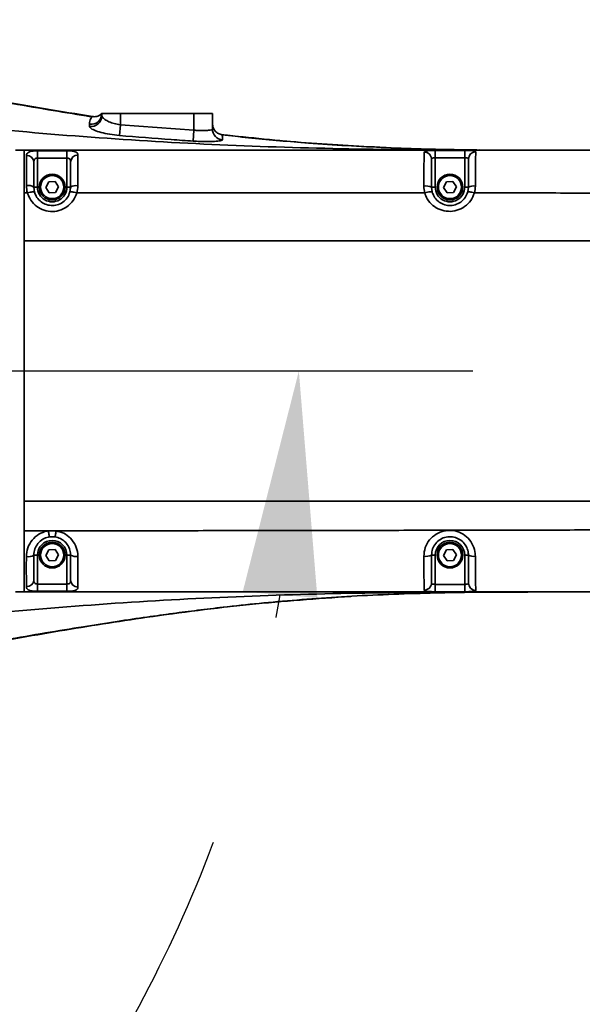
# Model space of a CAD drawing. Header units: millimetres. Extents: x -8713 to 3261, y -18743 to -8704.
# Tile 83 of 133: x -3633 to -3481, y -11390 to -11123. Entities that reach past the tile are written whole.
import ezdxf

# ---------------------------------------------------------------- set-up
doc = ezdxf.new("R2010")
doc.units = ezdxf.units.MM
doc.header["$LTSCALE"] = 10
doc.header["$PDSIZE"] = -1
doc.linetypes.add('CENTER', pattern=[50.8, 31.75, -6.35, 6.35, -6.35])
doc.layers.get('Defpoints').update_dxf_attribs({"true_color": 0x5e5e5e})
doc.layers.add('2细线层', color=4, linetype='Continuous', lineweight=13)
doc.layers.add('中心线层', color=1, linetype='CENTER')
doc.layers.add('细实线层', color=7, linetype='Continuous')
doc.dimstyles.new('ISO-25', dxfattribs={"dimscale": 20, "dimtxt": 4, "dimasz": 3.05, "dimexe": 3, "dimexo": 0.625, "dimtad": 1, "dimdec": 0, "dimtxsty": 'Standard', "dimcen": 2.5, "dimclrd": 1, "dimclre": 1, "dimclrt": 4, "dimadec": 1, "dimazin": 2, "dimtfac": 1, "dimtdec": 0, "dimtmove": 0, "dimatfit": 0, "dimfxl": 1, "dimarcsym": 0})

# ---------------------------------------------------------------- blocks, each defined once
blk = doc.blocks.new('*U215')
at = {"color": 0, "linetype": 'CENTER', "transparency": 16777216}
blk.add_line((844.98, 0), (-245.8, 0), dxfattribs=at)
blk = doc.blocks.new('*D241')
at = {"color": 1, "lineweight": -2, "transparency": 16777216}
for p, q in [((-4065.11, -11263.62), (-4065.11, -10988.49)), ((-3154.11, -11150.51), (-3154.11, -10988.49)), ((-4004.11, -11048.49), (-3215.11, -11048.49))]:
    blk.add_line(p, q, dxfattribs=at)
at = {"color": 1, "lineweight": 20, "transparency": 16777216}
for points in [[(-4004.11, -11038.33), (-4004.11, -11058.66), (-4065.11, -11048.49)], [(-3215.11, -11038.33), (-3215.11, -11058.66), (-3154.11, -11048.49)]]:
    blk.add_solid(points, dxfattribs=at)
at = {"layer": 'Defpoints', "color": 0, "lineweight": 20, "transparency": 16777216}
for p in [(-3154.11, -11048.49), (-3154.11, -11163.01), (-4065.11, -11276.12)]:
    blk.add_point(p, dxfattribs=at)
at = {"color": 4, "transparency": 16777216, "insert": (-3609.61, -10995.99), "char_height": 80, "attachment_point": 5}
blk.add_mtext('{\\fSimHei|b0|i0|c134|p49;911}', dxfattribs=at)
blk = doc.blocks.new('*D248')
at = {"layer": 'Defpoints', "color": 0, "lineweight": 20, "transparency": 16777216}
for p in [(-4093.15, -11218.36), (-3002.37, -11218.36), (-3897.69, -11358.84), (-3704.6, -11510.99), (-3739.5, -12256)]:
    blk.add_point(p, dxfattribs=at)
at = {"layer": '中心线层', "color": 1, "lineweight": -2, "transparency": 16777216}
blk.add_arc((-3922.46, -11218.36), 364.82, 289.5913, 350.4087, dxfattribs=at)
at = {"layer": '中心线层', "color": 1, "lineweight": 20, "transparency": 16777216}
for points in [[(-3572.87, -11278.3), (-3552.61, -11280), (-3557.64, -11218.36)], [(-3797.53, -11571.89), (-3802.73, -11552.23), (-3859.11, -11577.64)]]:
    blk.add_solid(points, dxfattribs=at)
at = {"layer": '中心线层', "color": 4, "lineweight": 20, "transparency": 16777216, "insert": (-3683.55, -11418.83), "char_height": 80, "attachment_point": 5, "rotation": 50}
blk.add_mtext('80°', dxfattribs=at)
blk = doc.blocks.new('*D249')
at = {"layer": 'Defpoints', "color": 0, "linetype": 'ByBlock', "lineweight": 20, "transparency": 16777216}
for p in [(-4065.11, -11300.72), (-4065.11, -12080.72), (-4065.11, -12168.36), (-3637, -12296.53), (-3798.33, -12901.32)]:
    blk.add_point(p, dxfattribs=at)
at = {"layer": '中心线层', "color": 1, "linetype": 'ByBlock', "lineweight": -2, "transparency": 16777216}
blk.add_arc((-4065.11, -12168.36), 446.88, 297.8271, 82.1729, dxfattribs=at)
at = {"layer": '中心线层', "color": 1, "linetype": 'ByBlock', "lineweight": 20, "transparency": 16777216}
for points in [[(-4004.94, -11735.79), (-4003.55, -11715.51), (-4065.11, -11721.49)], [(-3852.38, -12572.86), (-3860.62, -12554.27), (-3912.27, -12588.29)]]:
    blk.add_solid(points, dxfattribs=at)
at = {"layer": '中心线层', "color": 4, "linetype": 'ByBlock', "lineweight": 20, "transparency": 16777216, "insert": (-3572.87, -12081.57), "char_height": 80, "attachment_point": 5, "rotation": 280}
blk.add_mtext('160°', dxfattribs=at)
blk = doc.blocks.new('*D264')
at = {"layer": 'Defpoints', "color": 0, "linetype": 'ByBlock', "lineweight": 20, "transparency": 16777216}
for p in [(-2728.19, -10839.33), (-3403.14, -10862.71), (-3154.11, -11218.36), (-3154.11, -11218.36), (-2719.93, -11218.36)]:
    blk.add_point(p, dxfattribs=at)
at = {"layer": '中心线层', "color": 1, "linetype": 'ByBlock', "lineweight": -2, "transparency": 16777216}
for p, q in [((-3410.31, -10852.47), (-3515.55, -10702.17)), ((-2707.43, -11218.36), (-2523.95, -11218.36))]:
    blk.add_line(p, q, dxfattribs=at)
blk.add_arc((-3154.11, -11218.36), 570.16, 6.1329, 118.8671, dxfattribs=at)
at = {"layer": '中心线层', "color": 1, "linetype": 'ByBlock', "lineweight": 20, "transparency": 16777216}
for points in [[(-3423.99, -10727.68), (-3434.74, -10710.43), (-3481.13, -10751.32)], [(-2577.06, -11156.91), (-2597.37, -11157.99), (-2583.95, -11218.36)]]:
    blk.add_solid(points, dxfattribs=at)
at = {"layer": '中心线层', "color": 4, "linetype": 'ByBlock', "lineweight": 20, "transparency": 16777216, "insert": (-2866.6, -10666.06), "char_height": 80, "attachment_point": 5, "rotation": 332.5}
blk.add_mtext('125°', dxfattribs=at)
blk = doc.blocks.new('10')
at = {"color": 4}
blk.add_arc((0, 0), 1706.72, 290, 188, dxfattribs=at)

msp = doc.modelspace()

# ---------------------------------------------------------------- linework, layer by layer
at = {"layer": '细实线层', "linetype": 'Continuous', "lineweight": 35}
for p, q in [((-3611.6, -11148.75), (-3611.11, -11148.36)), ((-3611.11, -11148.36), (-3606.11, -11148.36)), ((-3611.11, -11148.97), (-3611.11, -11148.36)), ((-3606.11, -11148.36), (-3606.11, -11151.43)), ((-3606.11, -11148.36), (-3586.11, -11148.36)), ((-3586.11, -11148.36), (-3581.11, -11148.36)), ((-3586.11, -11152.91), (-3586.11, -11148.36)), ((-3581.11, -11148.36), (-3581.11, -11152.55)), ((-3613.41, -11149.22), (-3613.7, -11149.18)), ((-3613.7, -11149.21), (-3613.41, -11149.22)), ((-3614.45, -11151.9), (-3614.48, -11151.3)), ((-3606.11, -11151.43), (-3606.35, -11154.35)), ((-3606.11, -11151.43), (-3586.11, -11152.91)), ((-3586.11, -11152.91), (-3586.3, -11155.87)), ((-3632.26, -11158.36), (-3634.61, -11158.36)), ((-3628.61, -11160.51), (-3628.61, -11158.54)), ((-3625.93, -11158.36), (-3487.11, -11158.36)), ((-3620.61, -11160.5), (-3620.61, -11158.53)), ((-3520.61, -11158.42), (-3520.61, -11160.42)), ((-3512.61, -11158.42), (-3512.61, -11160.42)), ((-3508.61, -11158.27), (-3495.46, -11158.33)), ((-3487.11, -11158.36), (-3147.11, -11158.36)), ((-3620.61, -11160.5), (-3628.61, -11160.51)), ((-3628.61, -11160.51), (-3628.61, -11168.36)), ((-3620.61, -11168.36), (-3620.61, -11160.5)), ((-3520.61, -11160.42), (-3520.61, -11168.36)), ((-3512.61, -11160.42), (-3520.61, -11160.42)), ((-3512.61, -11168.36), (-3512.61, -11160.42)), ((-3626.34, -11168.45), (-3625.55, -11166.91)), ((-3625.55, -11166.91), (-3623.82, -11166.82)), ((-3623.82, -11166.82), (-3622.88, -11168.28)), ((-3518.34, -11168.45), (-3517.55, -11166.91)), ((-3517.55, -11166.91), (-3515.82, -11166.82)), ((-3515.82, -11166.82), (-3514.88, -11168.28)), ((-3632.26, -11169.95), (-3631.34, -11169.95)), ((-3629.61, -11168.36), (-3629.4, -11169.77)), ((-3629.61, -11168.36), (-3628.61, -11168.36)), ((-3625.4, -11169.9), (-3626.34, -11168.45)), ((-3623.67, -11169.82), (-3625.4, -11169.9)), ((-3622.88, -11168.28), (-3623.67, -11169.82)), ((-3619.61, -11168.36), (-3620.61, -11168.36)), ((-3619.8, -11169.74), (-3619.61, -11168.36)), ((-3521.66, -11167.81), (-3521.61, -11168.36)), ((-3521.61, -11168.36), (-3521.43, -11169.68)), ((-3521.61, -11168.36), (-3520.61, -11168.36)), ((-3517.4, -11169.9), (-3518.34, -11168.45)), ((-3515.67, -11169.82), (-3517.4, -11169.9)), ((-3514.88, -11168.28), (-3515.67, -11169.82)), ((-3511.61, -11168.36), (-3512.61, -11168.36)), ((-3511.78, -11169.69), (-3511.61, -11168.36)), ((-3511.55, -11167.81), (-3511.61, -11168.36)), ((-3624.61, -11173.36), (-3624.17, -11173.34)), ((-3632.26, -11261.78), (-3625.66, -11261.78)), ((-3625.66, -11261.78), (-3623.57, -11261.77)), ((-3623.85, -11263.42), (-3625.35, -11263.42)), ((-3629.61, -11268.36), (-3628.61, -11268.36)), ((-3628.61, -11268.36), (-3628.61, -11276.22)), ((-3626.34, -11268.45), (-3625.55, -11266.91)), ((-3625.4, -11269.9), (-3626.34, -11268.45)), ((-3625.55, -11266.91), (-3623.82, -11266.82)), ((-3623.82, -11266.82), (-3622.88, -11268.28)), ((-3622.88, -11268.28), (-3623.67, -11269.82)), ((-3619.61, -11268.36), (-3620.61, -11268.36)), ((-3620.61, -11276.22), (-3620.61, -11268.36)), ((-3521.66, -11268.91), (-3521.61, -11268.36)), ((-3520.61, -11268.36), (-3521.61, -11268.36)), ((-3520.61, -11268.36), (-3520.61, -11276.31)), ((-3518.34, -11268.45), (-3517.55, -11266.91)), ((-3517.4, -11269.9), (-3518.34, -11268.45)), ((-3517.55, -11266.91), (-3515.82, -11266.82)), ((-3515.82, -11266.82), (-3514.88, -11268.28)), ((-3514.88, -11268.28), (-3515.67, -11269.82)), ((-3512.61, -11268.36), (-3511.61, -11268.36)), ((-3512.61, -11276.31), (-3512.61, -11268.36)), ((-3511.55, -11268.91), (-3511.61, -11268.36)), ((-3511.55, -11268.91), (-3511.61, -11268.36)), ((-3623.67, -11269.82), (-3625.4, -11269.9)), ((-3515.67, -11269.82), (-3517.4, -11269.9)), ((-3628.61, -11278.19), (-3628.61, -11276.22)), ((-3628.61, -11276.22), (-3620.61, -11276.22)), ((-3620.61, -11278.2), (-3620.61, -11276.22)), ((-3520.61, -11278.3), (-3520.61, -11276.31)), ((-3520.61, -11276.31), (-3512.61, -11276.31)), ((-3512.61, -11278.31), (-3512.61, -11276.31)), ((-3634.61, -11278.36), (-3632.26, -11278.36)), ((-3634.61, -11278.36), (-3620.86, -11278.36)), ((-3514.76, -11278.53), (-3495.46, -11278.41))]:
    msp.add_line(p, q, dxfattribs=at)
at = {"layer": '细实线层', "linetype": 'Continuous', "lineweight": 35, "flags": 128}
for points in [[(-3375.61, -11158.36), (-3392.57, -11158.36), (-3460.44, -11158.36), (-3528.3, -11158.36), (-3632.26, -11158.36)], [(-3628.61, -11158.54), (-3624.61, -11158.53), (-3620.61, -11158.53)], [(-3520.61, -11158.42), (-3516.61, -11158.42), (-3512.61, -11158.42)], [(-3619.87, -11169.96), (-3619.7, -11169.34), (-3619.61, -11168.36)], [(-3632.26, -11278.36), (-3614.87, -11278.36), (-3545.31, -11278.36), (-3475.75, -11278.36), (-3375.61, -11278.36)], [(-3620.61, -11278.2), (-3624.61, -11278.19), (-3628.61, -11278.19)], [(-3512.61, -11278.31), (-3516.61, -11278.31), (-3520.61, -11278.3)]]:
    msp.add_lwpolyline(points, dxfattribs=at)
at = {"layer": '细实线层', "linetype": 'Continuous', "lineweight": 35}
for centre, radius in [((-3624.61, -11168.36), 3.5), ((-3624.61, -11168.36), 3.15), ((-3516.61, -11168.36), 3.5), ((-3516.61, -11168.36), 3.15), ((-3624.61, -11268.36), 3.5), ((-3624.61, -11268.36), 3.15), ((-3516.61, -11268.36), 3.5), ((-3516.61, -11268.36), 3.15)]:
    msp.add_circle(centre, radius, dxfattribs=at)
for centre, radius, start, end in [((-3614.09, -11148.34), 2.98, 262.4994, 359.5157), ((-3614.09, -11148.94), 2.98, 262.9378, 359.3894), ((-3578.11, -11152.54), 2.99, 180.1119, 265.6347), ((-3523.58, -11160.85), 1.98, 0.669, 90.9192), ((-3509.62, -11160.78), 1.98, 89.7472, 179.5101), ((-3631.49, -11161.7), 1.89, 4.2061, 93.902), ((-3617.71, -11161.59), 1.9, 87.1092, 176.398), ((-3631.14, -11170.74), 2.83, 57.2041, 99.9374), ((-3624.61, -11168.36), 4, 179.9998, 359.9998), ((-3618.11, -11170.94), 2.98, 80.9524, 120.1893), ((-3523.18, -11172.22), 4.16, 67.8407, 97.4139), ((-3516.61, -11168.36), 4, 179.9998, 359.9998), ((-3510.16, -11171.59), 3.53, 82.7864, 114.1421), ((-3624.61, -11268.36), 4, 359.9998, 179.9998), ((-3516.61, -11268.36), 4, 359.9998, 179.9998), ((-3631.14, -11265.98), 2.84, 260.0484, 302.7604), ((-3618.11, -11265.8), 2.97, 239.8015, 279.0117), ((-3523.18, -11265.02), 3.7, 261.6802, 295.1764), ((-3510.16, -11265.58), 3.14, 242.5074, 278.065), ((-3631.49, -11275.02), 1.89, 266.069, 355.7955), ((-3617.71, -11275.14), 1.9, 183.5163, 272.7903), ((-3523.59, -11275.9), 1.98, 269.1537, 359.3955), ((-3509.62, -11275.96), 1.98, 180.4441, 270.2195)]:
    msp.add_arc(centre, radius, start, end, dxfattribs=at)
for points, knots in [([(-3741.11, -11129.76), (-3732.6, -11130.61), (-3715.55, -11132.3), (-3690.07, -11136.05), (-3664.62, -11140.35), (-3639.19, -11144.95), (-3622.2, -11147.79), (-3613.7, -11149.21)], [0, 0, 0, 0, 0.198949, 0.398686, 0.599059, 0.799667, 1, 1, 1, 1]), ([(-3613.82, -11149.27), (-3614.34, -11149.19), (-3618.28, -11148.58), (-3625.97, -11147.29), (-3637.26, -11145.36), (-3649.64, -11143.18), (-3662.83, -11140.85), (-3676.79, -11138.45), (-3691.48, -11136.06), (-3707.14, -11133.75), (-3723.78, -11131.61), (-3735.23, -11130.52), (-3741.11, -11129.96)], [0, 0, 0, 0, 0.012433, 0.092701, 0.181666, 0.279313, 0.385596, 0.493644, 0.609206, 0.732178, 0.862463, 1, 1, 1, 1]), ([(-3611.24, -11148.48), (-3611.25, -11148.49), (-3611.28, -11148.51), (-3611.39, -11148.61), (-3611.62, -11148.78), (-3612.01, -11149), (-3612.55, -11149.18), (-3613.14, -11149.28), (-3613.53, -11149.21), (-3613.7, -11149.18)], [0, 0, 0, 0, 0.147002, 0.374216, 0.524667, 0.628979, 0.755083, 0.89615, 1, 1, 1, 1]), ([(-3487.11, -11158.36), (-3498.79, -11158.36), (-3522.16, -11158.36), (-3557.19, -11157.81), (-3592.2, -11156.37), (-3627.19, -11153.94), (-3650.46, -11151.63), (-3662.11, -11150.47)], [0, 0, 0, 0, 0.200024, 0.399896, 0.599693, 0.799642, 1, 1, 1, 1]), ([(-3614.48, -11151.3), (-3614.46, -11150.99), (-3614.41, -11150.16), (-3613.87, -11149.37), (-3613.76, -11149.26), (-3613.7, -11149.21)], [0, 0, 0, 0, 0.2239882, 0.6111879, 1, 1, 1, 1]), ([(-3611.11, -11148.97), (-3611.08, -11149.09), (-3611.02, -11149.41), (-3610.4, -11150), (-3609.27, -11150.62), (-3607.79, -11151.15), (-3606.67, -11151.34), (-3606.11, -11151.43)], [0, 0, 0, 0, 0.144558, 0.367637, 0.584084, 0.793491, 1, 1, 1, 1]), ([(-3606.35, -11154.35), (-3607.25, -11154.26), (-3609.04, -11154.06), (-3611.43, -11153.54), (-3613.27, -11152.92), (-3614.29, -11152.33), (-3614.41, -11152.02), (-3614.45, -11151.9)], [0, 0, 0, 0, 0.211854, 0.423738, 0.638877, 0.858019, 1, 1, 1, 1]), ([(-3586.11, -11152.91), (-3585.74, -11152.94), (-3584.81, -11153.02), (-3583.4, -11153.04), (-3582.13, -11152.95), (-3581.27, -11152.79), (-3581.16, -11152.63), (-3581.11, -11152.55)], [0, 0, 0, 0, 0.141338, 0.354399, 0.568644, 0.784057, 1, 1, 1, 1]), ([(-3586.3, -11155.87), (-3588.29, -11155.74), (-3594.98, -11155.29), (-3601.66, -11154.74), (-3606.35, -11154.35)], [0, 0, 0, 0, 0.298331, 1, 1, 1, 1]), ([(-3578.34, -11155.53), (-3578.42, -11155.6), (-3578.59, -11155.76), (-3579.95, -11155.92), (-3581.98, -11156.01), (-3584.23, -11155.99), (-3585.71, -11155.91), (-3586.3, -11155.87)], [0, 0, 0, 0, 0.214738, 0.429034, 0.643033, 0.857248, 1, 1, 1, 1]), ([(-3578.45, -11154.12), (-3578.45, -11154.14), (-3578.45, -11154.17), (-3578.42, -11154.54), (-3578.37, -11155.2), (-3578.34, -11155.53)], [0, 0, 0, 0, 0.201592, 0.600514, 1, 1, 1, 1]), ([(-3578.45, -11154.12), (-3570.85, -11154.93), (-3555.68, -11156.54), (-3540.43, -11157.3), (-3532.82, -11157.68)], [0, 0, 0, 0, 0.500722, 1, 1, 1, 1]), ([(-3495.46, -11158.36), (-3498.09, -11158.35), (-3503.8, -11158.34), (-3513.06, -11158.24), (-3523.26, -11158.04), (-3533.89, -11157.68), (-3544.55, -11157.14), (-3554.2, -11156.49), (-3562.76, -11155.78), (-3570.3, -11155.05), (-3575.5, -11154.51), (-3578.18, -11154.19), (-3578.44, -11154.16)], [0, 0, 0, 0, 0.098325, 0.213877, 0.336138, 0.46574, 0.59496, 0.718916, 0.812636, 0.903131, 0.990405, 1, 1, 1, 1]), ([(-3632.26, -11169.95), (-3632.26, -11169.17), (-3632.26, -11167.62), (-3632.26, -11165.31), (-3632.26, -11163.2), (-3632.26, -11161.4), (-3632.26, -11159.96), (-3632.26, -11158.93), (-3632.26, -11158.39), (-3632.26, -11158.37), (-3632.26, -11158.36)], [0, 0, 0, 0, 0.125186, 0.250207, 0.375117, 0.500055, 0.625012, 0.749967, 0.874911, 1, 1, 1, 1]), ([(-3631.62, -11159.82), (-3631.58, -11159.62), (-3631.52, -11159.21), (-3631.02, -11158.83), (-3630.25, -11158.63), (-3629.4, -11158.55), (-3628.83, -11158.54), (-3628.61, -11158.54)], [0, 0, 0, 0, 0.244744, 0.484195, 0.689497, 0.876068, 1, 1, 1, 1]), ([(-3620.61, -11158.53), (-3620.27, -11158.53), (-3619.59, -11158.54), (-3618.7, -11158.65), (-3618.05, -11158.87), (-3617.68, -11159.22), (-3617.64, -11159.55), (-3617.62, -11159.7)], [0, 0, 0, 0, 0.185888, 0.3798834, 0.5860211, 0.8021166, 1, 1, 1, 1]), ([(-3523.71, -11168.09), (-3523.71, -11167.54), (-3523.71, -11166.45), (-3523.7, -11164.86), (-3523.68, -11163.4), (-3523.67, -11162.05), (-3523.65, -11160.9), (-3523.63, -11159.69), (-3523.62, -11159.19), (-3523.62, -11158.87)], [0, 0, 0, 0, 0.1143875, 0.2284579, 0.3481745, 0.4680527, 0.608651, 0.7494889, 1, 1, 1, 1]), ([(-3523.62, -11158.87), (-3523.58, -11158.8), (-3523.52, -11158.65), (-3523.01, -11158.52), (-3522.25, -11158.45), (-3521.4, -11158.43), (-3520.83, -11158.42), (-3520.61, -11158.42)], [0, 0, 0, 0, 0.226942, 0.448339, 0.659614, 0.864248, 1, 1, 1, 1]), ([(-3512.61, -11158.42), (-3512.27, -11158.42), (-3511.59, -11158.42), (-3510.69, -11158.46), (-3510.02, -11158.53), (-3509.66, -11158.65), (-3509.63, -11158.75), (-3509.61, -11158.8)], [0, 0, 0, 0, 0.204831, 0.412928, 0.626454, 0.845933, 1, 1, 1, 1]), ([(-3509.61, -11158.8), (-3509.62, -11159.06), (-3509.63, -11159.57), (-3509.65, -11161.07), (-3509.69, -11163.21), (-3509.71, -11165.73), (-3509.72, -11167.45), (-3509.72, -11168.08)], [0, 0, 0, 0, 0.226192, 0.451571, 0.656109, 0.874196, 1, 1, 1, 1]), ([(-3631.63, -11167.95), (-3631.63, -11167.18), (-3631.63, -11165.62), (-3631.63, -11163.04), (-3631.62, -11161.07), (-3631.62, -11160.11), (-3631.62, -11159.82)], [0, 0, 0, 0, 0.231087, 0.469301, 0.83704, 1, 1, 1, 1]), ([(-3628.61, -11160.51), (-3628.68, -11160.51), (-3628.87, -11160.52), (-3629.14, -11160.58), (-3629.31, -11160.69), (-3629.46, -11160.84), (-3629.58, -11161.1), (-3629.6, -11161.4), (-3629.61, -11161.57)], [0, 0, 0, 0, 0.11273, 0.280438, 0.450232, 0.467288, 0.708554, 1, 1, 1, 1]), ([(-3629.61, -11161.57), (-3629.61, -11161.81), (-3629.61, -11162.59), (-3629.61, -11164.21), (-3629.61, -11166.36), (-3629.61, -11167.69), (-3629.61, -11168.36)], [0, 0, 0, 0, 0.161726, 0.523297, 0.756376, 1, 1, 1, 1]), ([(-3619.61, -11161.48), (-3619.61, -11161.35), (-3619.62, -11161.1), (-3619.74, -11160.8), (-3619.97, -11160.61), (-3620.27, -11160.52), (-3620.49, -11160.51), (-3620.61, -11160.5)], [0, 0, 0, 0, 0.235197, 0.459603, 0.652053, 0.82864, 1, 1, 1, 1]), ([(-3619.61, -11168.36), (-3619.61, -11167.64), (-3619.61, -11165.86), (-3619.61, -11163.26), (-3619.61, -11162.08), (-3619.61, -11161.48)], [0, 0, 0, 0, 0.254795, 0.62292, 1, 1, 1, 1]), ([(-3617.62, -11159.7), (-3617.62, -11160.03), (-3617.63, -11160.71), (-3617.63, -11162.06), (-3617.64, -11163.67), (-3617.64, -11165.65), (-3617.64, -11167.16), (-3617.64, -11168)], [0, 0, 0, 0, 0.18634, 0.378308, 0.564499, 0.758114, 1, 1, 1, 1]), ([(-3520.61, -11160.42), (-3520.68, -11160.42), (-3520.87, -11160.42), (-3521.15, -11160.45), (-3521.41, -11160.51), (-3521.58, -11160.63), (-3521.6, -11160.76), (-3521.61, -11160.83)], [0, 0, 0, 0, 0.1368845, 0.3412011, 0.5489432, 0.7672913, 1, 1, 1, 1]), ([(-3521.61, -11160.83), (-3521.61, -11161.11), (-3521.61, -11161.7), (-3521.61, -11163.34), (-3521.61, -11165.69), (-3521.61, -11167.48), (-3521.61, -11168.36)], [0, 0, 0, 0, 0.267994, 0.554215, 0.778312, 1, 1, 1, 1]), ([(-3511.61, -11160.76), (-3511.61, -11160.72), (-3511.62, -11160.63), (-3511.74, -11160.52), (-3511.97, -11160.45), (-3512.27, -11160.42), (-3512.49, -11160.42), (-3512.61, -11160.42)], [0, 0, 0, 0, 0.1571, 0.374941, 0.585519, 0.793187, 1, 1, 1, 1]), ([(-3511.61, -11168.36), (-3511.61, -11167.84), (-3511.61, -11166.48), (-3511.61, -11164.47), (-3511.61, -11162.72), (-3511.61, -11161.44), (-3511.61, -11160.99), (-3511.61, -11160.76)], [0, 0, 0, 0, 0.12422, 0.324431, 0.522716, 0.760873, 1, 1, 1, 1]), ([(-3632.26, -11183), (-3632.26, -11180.82), (-3632.26, -11176.45), (-3632.26, -11172.12), (-3632.26, -11169.95)], [0, 0, 0, 0, 0.499997, 1, 1, 1, 1]), ([(-3631.34, -11169.95), (-3631.34, -11169.95), (-3631.53, -11169.3), (-3631.58, -11168.63), (-3631.63, -11167.95)], [0, 0, 0, 0, 0.000029, 1, 1, 1, 1]), ([(-3617.91, -11169.94), (-3618.2, -11170.66), (-3618.8, -11172.13), (-3620.55, -11173.81), (-3622.71, -11174.86), (-3625.09, -11175.12), (-3627.38, -11174.57), (-3629.36, -11173.32), (-3630.7, -11171.67), (-3631.15, -11170.45), (-3631.34, -11169.95)], [0, 0, 0, 0, 0.130548, 0.263926, 0.39596, 0.524667, 0.652289, 0.780218, 0.910322, 1, 1, 1, 1]), ([(-3629.4, -11169.77), (-3629.27, -11170.13), (-3628.95, -11171), (-3627.98, -11172.17), (-3626.57, -11173.06), (-3624.93, -11173.45), (-3623.23, -11173.27), (-3621.69, -11172.53), (-3620.43, -11171.33), (-3620.01, -11170.27), (-3619.8, -11169.74)], [0, 0, 0, 0, 0.089685, 0.220619, 0.348811, 0.475451, 0.602511, 0.732831, 0.866141, 1, 1, 1, 1]), ([(-3617.64, -11168), (-3617.69, -11168.65), (-3617.73, -11169.31), (-3617.91, -11169.94), (-3617.91, -11169.94)], [0, 0, 0, 0, 0.99997, 1, 1, 1, 1]), ([(-3617.91, -11169.94), (-3607.15, -11169.93), (-3585.86, -11169.93), (-3554.38, -11169.93), (-3533.66, -11169.94), (-3523.47, -11169.94)], [0, 0, 0, 0, 0.341558, 0.675956, 1, 1, 1, 1]), ([(-3523.47, -11169.94), (-3523.47, -11169.94), (-3523.63, -11169.34), (-3523.67, -11168.72), (-3523.71, -11168.09)], [0, 0, 0, 0, 0.000032, 1, 1, 1, 1]), ([(-3509.97, -11169.95), (-3510.26, -11170.67), (-3510.84, -11172.11), (-3512.56, -11173.76), (-3514.69, -11174.79), (-3517.04, -11175.08), (-3519.33, -11174.6), (-3521.34, -11173.42), (-3522.78, -11171.79), (-3523.26, -11170.5), (-3523.47, -11169.94)], [0, 0, 0, 0, 0.127658, 0.257448, 0.387329, 0.515154, 0.642334, 0.770666, 0.900523, 1, 1, 1, 1]), ([(-3521.43, -11169.68), (-3521.28, -11170.09), (-3520.94, -11171.04), (-3519.91, -11172.23), (-3518.48, -11173.1), (-3516.84, -11173.45), (-3515.15, -11173.25), (-3513.63, -11172.49), (-3512.39, -11171.27), (-3511.99, -11170.22), (-3511.78, -11169.69)], [0, 0, 0, 0, 0.101419, 0.23282, 0.361095, 0.486848, 0.612473, 0.740437, 0.870085, 1, 1, 1, 1]), ([(-3509.72, -11168.08), (-3509.76, -11168.71), (-3509.81, -11169.34), (-3509.97, -11169.95), (-3509.97, -11169.95)], [0, 0, 0, 0, 0.999968, 1, 1, 1, 1]), ([(-3509.97, -11169.95), (-3503.01, -11169.96), (-3489.38, -11169.97), (-3469.41, -11169.98), (-3450.43, -11170), (-3432.53, -11170.02), (-3420.98, -11170.03), (-3415.41, -11170.04)], [0, 0, 0, 0, 0.220714, 0.432312, 0.633555, 0.823198, 1, 1, 1, 1]), ([(-3632.26, -11183), (-3624.11, -11182.99), (-3607.91, -11182.97), (-3583.83, -11182.96), (-3560.25, -11182.95), (-3537.3, -11182.96), (-3515.15, -11182.97), (-3493.94, -11182.98), (-3475.15, -11183), (-3458.75, -11183.01), (-3444.67, -11183.03), (-3431.49, -11183.05), (-3419.31, -11183.07), (-3408.23, -11183.08), (-3398.33, -11183.09), (-3389.66, -11183.11), (-3382.21, -11183.11), (-3377.66, -11183.12), (-3375.61, -11183.12)], [0, 0, 0, 0, 0.095113, 0.188938, 0.280903, 0.370429, 0.456925, 0.539799, 0.618451, 0.676771, 0.731834, 0.783347, 0.831018, 0.874553, 0.913003, 0.946907, 0.975993, 1, 1, 1, 1]), ([(-3632.26, -11253.67), (-3632.26, -11247.81), (-3632.26, -11236.08), (-3632.26, -11218.34), (-3632.26, -11200.6), (-3632.26, -11188.87), (-3632.26, -11183)], [0, 0, 0, 0, 0.249999, 0.5, 0.750001, 1, 1, 1, 1]), ([(-3632.26, -11253.67), (-3626.69, -11253.68), (-3615.22, -11253.69), (-3597.6, -11253.7), (-3579.22, -11253.71), (-3560.31, -11253.71), (-3541.21, -11253.71), (-3522.16, -11253.71), (-3503.37, -11253.7), (-3484.95, -11253.69), (-3468.24, -11253.68), (-3453.33, -11253.67), (-3440.25, -11253.66), (-3427.91, -11253.65), (-3416.43, -11253.64), (-3406.56, -11253.63), (-3398.26, -11253.62), (-3391.46, -11253.62), (-3385.43, -11253.61), (-3380.23, -11253.61), (-3377.05, -11253.61), (-3375.61, -11253.61)], [0, 0, 0, 0, 0.0649552, 0.1337944, 0.2056299, 0.279567, 0.354706, 0.4287995, 0.5023238, 0.5744198, 0.6442272, 0.6978467, 0.7490094, 0.7972742, 0.8422, 0.8833461, 0.9127367, 0.9393091, 0.9628507, 0.9831505, 1, 1, 1, 1]), ([(-3632.26, -11261.78), (-3632.26, -11260.43), (-3632.26, -11257.73), (-3632.26, -11255.03), (-3632.26, -11253.67)], [0, 0, 0, 0, 0.500003, 1, 1, 1, 1]), ([(-3632.26, -11278.36), (-3632.26, -11278.34), (-3632.26, -11278.31), (-3632.26, -11277.35), (-3632.26, -11275.68), (-3632.26, -11273.42), (-3632.26, -11270.65), (-3632.26, -11266.7), (-3632.26, -11263.75), (-3632.26, -11261.78)], [0, 0, 0, 0, 0.125036, 0.249877, 0.374747, 0.499584, 0.624391, 0.749555, 1, 1, 1, 1]), ([(-3631.63, -11268.77), (-3631.55, -11267.97), (-3631.39, -11266.36), (-3630.14, -11264.21), (-3628.32, -11262.61), (-3626.68, -11261.95), (-3625.78, -11261.8), (-3625.66, -11261.78)], [0, 0, 0, 0, 0.243862, 0.487452, 0.727368, 0.962102, 1, 1, 1, 1]), ([(-3625.35, -11263.42), (-3625.44, -11263.43), (-3626.08, -11263.54), (-3627.25, -11264), (-3628.55, -11265.14), (-3629.44, -11266.66), (-3629.55, -11267.79), (-3629.61, -11268.36)], [0, 0, 0, 0, 0.037784, 0.271742, 0.511127, 0.755018, 1, 1, 1, 1]), ([(-3619.61, -11268.36), (-3619.61, -11268.19), (-3619.64, -11267.46), (-3620, -11266.2), (-3620.96, -11264.82), (-3622.29, -11263.81), (-3623.34, -11263.55), (-3623.85, -11263.42)], [0, 0, 0, 0, 0.0751187, 0.3147094, 0.5502068, 0.7827743, 1, 1, 1, 1]), ([(-3623.57, -11261.77), (-3616.84, -11261.77), (-3603.1, -11261.75), (-3582.14, -11261.72), (-3560.58, -11261.69), (-3538.71, -11261.65), (-3524.06, -11261.62), (-3516.74, -11261.61)], [0, 0, 0, 0, 0.188611, 0.385675, 0.588442, 0.794142, 1, 1, 1, 1]), ([(-3623.57, -11261.77), (-3622.86, -11261.95), (-3621.39, -11262.31), (-3619.53, -11263.73), (-3618.19, -11265.68), (-3617.69, -11267.46), (-3617.66, -11268.48), (-3617.65, -11268.73)], [0, 0, 0, 0, 0.217828, 0.450787, 0.686181, 0.924868, 1, 1, 1, 1]), ([(-3523.71, -11268.68), (-3523.63, -11267.87), (-3523.48, -11266.27), (-3522.24, -11264.14), (-3520.43, -11262.55), (-3518.47, -11261.75), (-3517.21, -11261.67), (-3516.74, -11261.64)], [0, 0, 0, 0, 0.219466, 0.438047, 0.65611, 0.872117, 1, 1, 1, 1]), ([(-3511.61, -11268.36), (-3511.61, -11268.19), (-3511.63, -11267.47), (-3511.99, -11266.22), (-3512.94, -11264.83), (-3514.3, -11263.82), (-3515.93, -11263.31), (-3517.65, -11263.37), (-3519.26, -11264.01), (-3520.56, -11265.15), (-3521.44, -11266.66), (-3521.55, -11267.79), (-3521.61, -11268.36)], [0, 0, 0, 0, 0.032873, 0.13957, 0.244898, 0.349868, 0.455436, 0.562243, 0.670522, 0.780031, 0.88999, 1, 1, 1, 1]), ([(-3516.74, -11261.61), (-3510.22, -11261.6), (-3497.32, -11261.57), (-3478.28, -11261.53), (-3459.9, -11261.49), (-3442.41, -11261.45), (-3427.05, -11261.41), (-3413.84, -11261.37), (-3402.76, -11261.34), (-3392.7, -11261.31), (-3383.76, -11261.28), (-3378.19, -11261.26), (-3375.61, -11261.25)], [0, 0, 0, 0, 0.138634, 0.274113, 0.404894, 0.529432, 0.646183, 0.731448, 0.810206, 0.88171, 0.945221, 1, 1, 1, 1]), ([(-3516.74, -11261.64), (-3516.42, -11261.65), (-3515.32, -11261.69), (-3513.49, -11262.29), (-3511.59, -11263.7), (-3510.25, -11265.66), (-3509.76, -11267.43), (-3509.72, -11268.45), (-3509.72, -11268.69)], [0, 0, 0, 0, 0.086547, 0.29837, 0.509268, 0.720473, 0.933654, 1, 1, 1, 1]), ([(-3631.62, -11276.9), (-3631.62, -11276.54), (-3631.62, -11275.8), (-3631.63, -11274.35), (-3631.64, -11272.7), (-3631.64, -11270.83), (-3631.63, -11269.47), (-3631.63, -11268.77)], [0, 0, 0, 0, 0.199257, 0.405153, 0.5936932, 0.7890154, 1, 1, 1, 1]), ([(-3629.61, -11268.36), (-3629.61, -11268.99), (-3629.61, -11270.64), (-3629.61, -11273.23), (-3629.61, -11274.5), (-3629.61, -11275.16)], [0, 0, 0, 0, 0.225956, 0.599319, 1, 1, 1, 1]), ([(-3619.61, -11275.26), (-3619.61, -11274.83), (-3619.61, -11273.89), (-3619.61, -11271.99), (-3619.61, -11270.04), (-3619.61, -11268.93), (-3619.61, -11268.36)], [0, 0, 0, 0, 0.282558, 0.614482, 0.804271, 1, 1, 1, 1]), ([(-3617.65, -11268.73), (-3617.65, -11269.38), (-3617.65, -11270.69), (-3617.65, -11273.04), (-3617.63, -11275.37), (-3617.62, -11276.52), (-3617.62, -11277.04)], [0, 0, 0, 0, 0.186911, 0.377829, 0.717762, 1, 1, 1, 1]), ([(-3523.62, -11277.88), (-3523.62, -11277.61), (-3523.63, -11277.09), (-3523.65, -11275.62), (-3523.68, -11273.48), (-3523.71, -11270.95), (-3523.71, -11269.26), (-3523.71, -11268.68)], [0, 0, 0, 0, 0.217884, 0.435136, 0.650952, 0.879424, 1, 1, 1, 1]), ([(-3521.61, -11268.36), (-3521.61, -11268.85), (-3521.61, -11270.2), (-3521.61, -11272.23), (-3521.61, -11273.97), (-3521.61, -11275.23), (-3521.61, -11275.69), (-3521.61, -11275.92)], [0, 0, 0, 0, 0.120088, 0.331871, 0.541734, 0.77049, 1, 1, 1, 1]), ([(-3511.61, -11275.98), (-3511.61, -11275.66), (-3511.61, -11275.2), (-3511.61, -11274), (-3511.61, -11272.81), (-3511.61, -11270.95), (-3511.61, -11269.22), (-3511.61, -11268.36)], [0, 0, 0, 0, 0.326475, 0.462396, 0.598015, 0.79985, 1, 1, 1, 1]), ([(-3509.72, -11268.69), (-3509.71, -11269.75), (-3509.71, -11271.38), (-3509.69, -11273.23), (-3509.67, -11274.55), (-3509.65, -11275.7), (-3509.63, -11276.97), (-3509.62, -11277.63), (-3509.61, -11277.92), (-3509.61, -11277.95)], [0, 0, 0, 0, 0.209182, 0.317986, 0.426919, 0.560901, 0.695138, 0.966895, 1, 1, 1, 1]), ([(-3628.61, -11278.19), (-3628.9, -11278.19), (-3629.23, -11278.18), (-3629.87, -11278.14), (-3630.52, -11278.05), (-3631.17, -11277.81), (-3631.55, -11277.43), (-3631.6, -11277.08), (-3631.62, -11276.9)], [0, 0, 0, 0, 0.1595071, 0.1837576, 0.3760289, 0.5810754, 0.7956715, 1, 1, 1, 1]), ([(-3629.61, -11275.16), (-3629.6, -11275.3), (-3629.59, -11275.56), (-3629.47, -11275.89), (-3629.25, -11276.1), (-3628.94, -11276.2), (-3628.72, -11276.21), (-3628.61, -11276.22)], [0, 0, 0, 0, 0.246681, 0.470904, 0.660955, 0.83343, 1, 1, 1, 1]), ([(-3620.61, -11276.22), (-3620.53, -11276.22), (-3620.34, -11276.22), (-3620.06, -11276.15), (-3619.79, -11275.99), (-3619.63, -11275.69), (-3619.61, -11275.41), (-3619.61, -11275.26)], [0, 0, 0, 0, 0.1177961, 0.2909573, 0.4805068, 0.717154, 1, 1, 1, 1]), ([(-3521.61, -11275.92), (-3521.6, -11275.96), (-3521.59, -11276.07), (-3521.47, -11276.19), (-3521.24, -11276.26), (-3520.94, -11276.3), (-3520.72, -11276.31), (-3520.61, -11276.31)], [0, 0, 0, 0, 0.160528, 0.379079, 0.588796, 0.794928, 1, 1, 1, 1]), ([(-3512.61, -11276.31), (-3512.53, -11276.31), (-3512.35, -11276.31), (-3512.06, -11276.29), (-3511.81, -11276.24), (-3511.64, -11276.14), (-3511.62, -11276.03), (-3511.61, -11275.98)], [0, 0, 0, 0, 0.138245, 0.345818, 0.555773, 0.772858, 1, 1, 1, 1]), ([(-3741.11, -11306.77), (-3735.16, -11306.2), (-3723.58, -11305.1), (-3706.75, -11302.92), (-3690.92, -11300.58), (-3676.1, -11298.16), (-3662.27, -11295.77), (-3649.44, -11293.51), (-3637.61, -11291.43), (-3626.63, -11289.54), (-3616.52, -11287.87), (-3607.33, -11286.43), (-3599.23, -11285.23), (-3591.96, -11284.23), (-3585.07, -11283.34), (-3577.28, -11282.41), (-3568.29, -11281.45), (-3558.03, -11280.53), (-3547.28, -11279.75), (-3536.12, -11279.14), (-3524.93, -11278.73), (-3514.12, -11278.5), (-3504.3, -11278.39), (-3498.25, -11278.38), (-3495.46, -11278.37)], [0, 0, 0, 0, 0.0722436, 0.1406297, 0.2051238, 0.2656743, 0.3222251, 0.3747272, 0.4231448, 0.4674572, 0.5094687, 0.5469701, 0.5799719, 0.6084981, 0.635659, 0.6639086, 0.7034449, 0.7449298, 0.7883674, 0.8337669, 0.8800289, 0.9237322, 0.9648994, 1, 1, 1, 1]), ([(-3741.11, -11306.96), (-3733.19, -11306.18), (-3717.34, -11304.62), (-3693.65, -11301.23), (-3669.97, -11297.31), (-3646.31, -11293.08), (-3622.66, -11288.92), (-3597.59, -11284.95), (-3571.23, -11281.54), (-3552.69, -11280.23), (-3543.52, -11279.58)], [0, 0, 0, 0, 0.11949, 0.239421, 0.35973, 0.480227, 0.600649, 0.720759, 0.861759, 1, 1, 1, 1]), ([(-3487.28, -11278.36), (-3498.91, -11278.36), (-3522.22, -11278.37), (-3557.19, -11278.91), (-3592.2, -11280.36), (-3627.19, -11282.79), (-3650.46, -11285.1), (-3662.11, -11286.26)], [0, 0, 0, 0, 0.199218, 0.39929, 0.599289, 0.79944, 1, 1, 1, 1]), ([(-3617.62, -11277.04), (-3617.65, -11277.22), (-3617.7, -11277.59), (-3618.2, -11277.93), (-3618.96, -11278.12), (-3619.81, -11278.19), (-3620.38, -11278.2), (-3620.61, -11278.2)], [0, 0, 0, 0, 0.24181, 0.477382, 0.683321, 0.872629, 1, 1, 1, 1]), ([(-3520.61, -11278.3), (-3520.94, -11278.3), (-3521.63, -11278.3), (-3522.53, -11278.26), (-3523.2, -11278.17), (-3523.56, -11278.05), (-3523.6, -11277.93), (-3523.62, -11277.88)], [0, 0, 0, 0, 0.203495, 0.410828, 0.624297, 0.844171, 1, 1, 1, 1]), ([(-3509.61, -11277.95), (-3509.64, -11278.01), (-3509.71, -11278.12), (-3510.21, -11278.23), (-3510.97, -11278.28), (-3511.82, -11278.31), (-3512.38, -11278.31), (-3512.61, -11278.31)], [0, 0, 0, 0, 0.2246781, 0.4443824, 0.6564077, 0.8632581, 1, 1, 1, 1])]:
    msp.add_open_spline(points, degree=3, knots=knots, dxfattribs=at)
for points in [[(-3581.11, -11151.14), (-3581.07, -11151.51), (-3580.99, -11152.24), (-3580.39, -11153.18), (-3579.52, -11153.88), (-3578.81, -11154.04), (-3578.45, -11154.12)], [(-3631.34, -11169.95), (-3631.09, -11169.88), (-3630.6, -11169.76), (-3629.98, -11169.66), (-3629.52, -11169.66), (-3629.44, -11169.74), (-3629.4, -11169.77)], [(-3617.91, -11169.94), (-3618.15, -11169.88), (-3618.63, -11169.75), (-3619.25, -11169.66), (-3619.69, -11169.65), (-3619.76, -11169.71), (-3619.8, -11169.74)], [(-3521.43, -11169.68), (-3521.47, -11169.65), (-3521.55, -11169.6), (-3522.03, -11169.63), (-3522.69, -11169.74), (-3523.21, -11169.88), (-3523.47, -11169.94)], [(-3511.78, -11169.69), (-3511.75, -11169.67), (-3511.69, -11169.63), (-3511.27, -11169.67), (-3510.68, -11169.77), (-3510.21, -11169.89), (-3509.97, -11169.95)], [(-3625.35, -11263.42), (-3625.36, -11263.4), (-3625.38, -11263.35), (-3625.46, -11262.98), (-3625.55, -11262.45), (-3625.62, -11262), (-3625.66, -11261.78)], [(-3623.85, -11263.42), (-3623.84, -11263.4), (-3623.83, -11263.35), (-3623.76, -11262.98), (-3623.67, -11262.45), (-3623.6, -11262), (-3623.57, -11261.77)]]:
    msp.add_open_spline(points, degree=3, dxfattribs=at)

# ---------------------------------------------------------------- block references
at = {"color": 4, "linetype": 'CENTER'}
msp.add_blockref('*U215', (-3847.36, -11218.36), dxfattribs=at)
at = {"layer": '2细线层', "color": 0, "linetype": 'ByBlock', "lineweight": 20}
msp.add_blockref('10', (-4065.11, -12168.36), dxfattribs=at)

# ---------------------------------------------------------------- dimensions: what is measured, and where the dimension line sits
dim = msp.add_linear_dim(base=(-3154.11, -11048.49), p1=(-4065.11, -11276.12), p2=(-3154.11, -11163.01), text='{\\fSimHei|b0|i0|c134|p49;<>}', dimstyle='ISO-25')
dim.commit()
dim.dimension.update_dxf_attribs({"geometry": '*D241', "text_midpoint": (-3609.61, -10995.99)})
at = {"layer": '中心线层', "color": 1, "linetype": 'ByBlock', "lineweight": 20}
dim = msp.add_angular_dim_2l(base=(-2728.19, -10839.33), line1=((-3154.11, -11218.36), (-3403.14, -10862.71)), line2=((-3154.11, -11218.36), (-2719.93, -11218.36)), dimstyle='ISO-25', dxfattribs=at)
dim.commit()
dim.dimension.update_dxf_attribs({"geometry": '*D264', "text_midpoint": (-2866.6, -10666.06)})
at = {"layer": '中心线层', "color": 2, "lineweight": 20}
dim = msp.add_angular_dim_2l(base=(-3704.6, -11510.99), line1=((-3002.37, -11218.36), (-4093.15, -11218.36)), line2=((-3897.69, -11358.84), (-3739.5, -12256)), dimstyle='ISO-25', dxfattribs=at)
dim.commit()
dim.dimension.update_dxf_attribs({"geometry": '*D248', "text_midpoint": (-3683.55, -11418.83)})
at = {"layer": '中心线层', "color": 4, "linetype": 'ByBlock', "lineweight": 20}
dim = msp.add_angular_dim_2l(base=(-3637, -12296.53), line1=((-3798.33, -12901.32), (-4065.11, -12168.36)), line2=((-4065.11, -11300.72), (-4065.11, -12080.72)), dimstyle='ISO-25', dxfattribs=at)
dim.commit()
dim.dimension.update_dxf_attribs({"geometry": '*D249', "text_midpoint": (-3572.87, -12081.57)})

doc.saveas('drawing.dxf')
